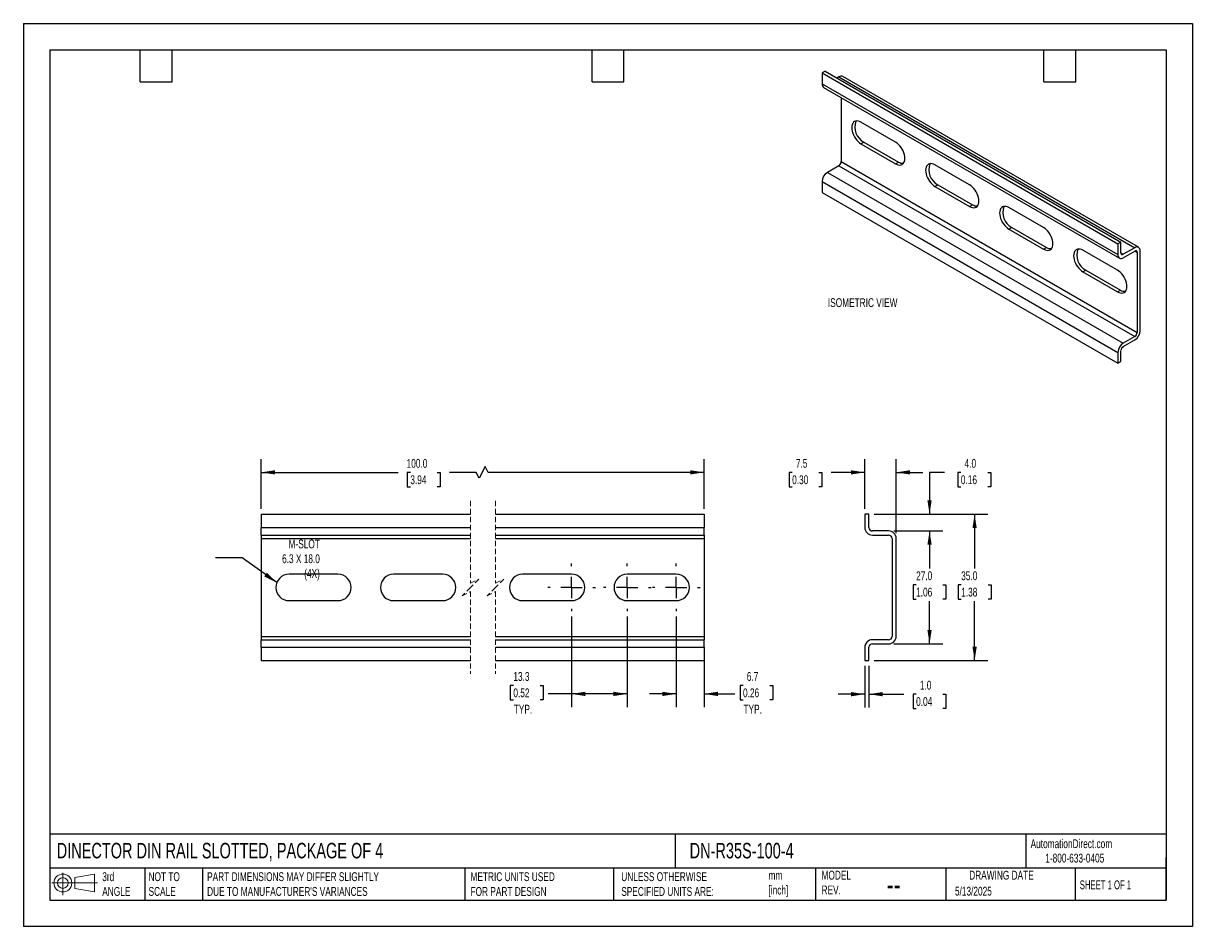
# Model space of a CAD drawing. Header units: millimetres. Extents: x 0 to 279, y 0 to 216.
import ezdxf

# ---------------------------------------------------------------- set-up
doc = ezdxf.new("R2010")
doc.units = ezdxf.units.MM
doc.linetypes.add('CENTERX2', pattern=[20.32, 12.7, -2.54, 2.54, -2.54])
doc.linetypes.add('HIDDEN', pattern=[1.905, 1.27, -0.635])
doc.layers.add('CENTER', color=40, linetype='CENTERX2')
doc.layers.add('DIMENSIONS', color=140, linetype='Continuous', lineweight=25)
doc.layers.add('TEXT', color=140, linetype='Continuous', lineweight=25)
doc.styles.add('SLDTEXTSTYLE0', font='TXT', dxfattribs={"width": 0.7})
doc.styles.add('SLDTEXTSTYLE1', font='TXT', dxfattribs={"width": 0.65})
doc.dimstyles.new('SLDDIMSTYLE0', dxfattribs={"dimtxt": 2.158008, "dimasz": 3.302, "dimexe": 0, "dimexo": 0.0625, "dimgap": 0.539502, "dimtad": 0, "dimtih": 1, "dimtoh": 1, "dimdec": 1, "dimrnd": 1e-09, "dimzin": 4, "dimdsep": 46, "dimtxsty": 'SLDTEXTSTYLE0', "dimsah": 1, "dimcen": 0.09, "dimadec": 0, "dimazin": 1, "dimtfac": 1, "dimtdec": 1, "dimtofl": 0, "dimtmove": 0, "dimatfit": 3, "dimfxl": 0, "dimfrac": 2, "dimtolj": 1, "dimtzin": 12, "dimarcsym": 0})
doc.dimstyles.new('SLDDIMSTYLE1', dxfattribs={"dimtxt": 2.158008, "dimasz": 3.302, "dimexe": 0, "dimexo": 0.0625, "dimgap": 0.539502, "dimtad": 0, "dimtih": 1, "dimtoh": 1, "dimdec": 1, "dimrnd": 1e-09, "dimzin": 12, "dimdsep": 46, "dimtxsty": 'SLDTEXTSTYLE0', "dimsah": 1, "dimcen": 0.09, "dimadec": 0, "dimazin": 3, "dimtfac": 1, "dimtdec": 1, "dimtmove": 0, "dimatfit": 0, "dimfxl": 0, "dimfrac": 2, "dimtolj": 1, "dimtzin": 12, "dimarcsym": 0})
doc.dimstyles.new('SLDDIMSTYLE2', dxfattribs={"dimtxt": 2.158008, "dimasz": 3.302, "dimexe": 0, "dimexo": 0.0625, "dimgap": 0.539502, "dimtad": 0, "dimtih": 1, "dimtoh": 1, "dimdec": 1, "dimrnd": 1e-09, "dimzin": 12, "dimdsep": 46, "dimtxsty": 'SLDTEXTSTYLE0', "dimsah": 1, "dimcen": 0.09, "dimadec": 0, "dimazin": 3, "dimtfac": 1, "dimtdec": 1, "dimtofl": 0, "dimtmove": 0, "dimatfit": 3, "dimfxl": 0, "dimfrac": 2, "dimtolj": 1, "dimtzin": 12, "dimarcsym": 0})
doc.dimstyles.new('SLDDIMSTYLE3', dxfattribs={"dimtxt": 0.18, "dimasz": 3.302, "dimexe": 0, "dimexo": 0.0625, "dimgap": 0, "dimtad": 0, "dimtih": 1, "dimtoh": 1, "dimdec": 0, "dimrnd": 1e-09, "dimzin": 0, "dimdsep": 46, "dimtxsty": 'Standard', "dimsah": 1, "dimcen": 0.09, "dimadec": 0, "dimazin": 0, "dimtfac": 3.302, "dimtdec": 0, "dimtofl": 0, "dimtmove": 0, "dimatfit": 3, "dimfxl": 0, "dimfrac": 2, "dimtolj": 1, "dimtzin": 0, "dimarcsym": 0})
doc.dimstyles.new('SLDDIMSTYLE4', dxfattribs={"dimtxt": 2.158008, "dimasz": 3.302, "dimexe": 0, "dimexo": 0.0625, "dimgap": 0.539502, "dimtad": 0, "dimtih": 1, "dimtoh": 1, "dimdec": 1, "dimrnd": 1e-09, "dimzin": 4, "dimdsep": 46, "dimtxsty": 'SLDTEXTSTYLE0', "dimsah": 1, "dimcen": 0.09, "dimadec": 0, "dimazin": 1, "dimtfac": 1, "dimtdec": 1, "dimtmove": 0, "dimatfit": 0, "dimfxl": 0, "dimfrac": 2, "dimtolj": 1, "dimtzin": 12, "dimarcsym": 0})

# ---------------------------------------------------------------- blocks, each defined once
blk = doc.blocks.new('Block11')
at = {"color": 7, "linetype": 'Continuous', "lineweight": 18}
for p, q in [((0, 2.88), (10.87, 2.88)), ((2.59, 5.31), (2.59, 0)), ((5.48, 4.17), (10.18, 5.03)), ((5.48, 1.6), (5.48, 4.17)), ((10.18, 5.03), (10.18, 0.73)), ((5.48, 1.6), (10.18, 0.73))]:
    blk.add_line(p, q, dxfattribs=at)
for radius in [2.15, 1.29]:
    blk.add_circle((2.59, 2.88), radius, dxfattribs=at)
blk = doc.blocks.new('Block12')
at = {"color": 7, "linetype": 'Continuous'}
blk.add_blockref('Block11', (0, 0), dxfattribs=at)
blk = doc.blocks.new('_D')
at = {"layer": 'DIMENSIONS'}
for p, q in [((56.83, 99.85), (56.83, 111.76)), ((110.32, 109.99), (108.91, 107.17)), ((111.03, 108.58), (110.32, 109.99)), ((162.65, 99.85), (162.65, 111.76)), ((56.83, 108.58), (89.55, 108.58)), ((92.47, 108.58), (91.75, 108.58)), ((91.75, 108.58), (91.75, 105.15)), ((98.89, 108.58), (99.61, 108.58)), ((99.61, 108.58), (99.61, 105.15)), ((108.21, 108.58), (101.81, 108.58)), ((108.91, 107.17), (108.21, 108.58)), ((162.65, 108.58), (111.03, 108.58)), ((91.75, 105.15), (92.47, 105.15)), ((99.61, 105.15), (98.89, 105.15))]:
    blk.add_line(p, q, dxfattribs=at)
for points in [[(56.83, 108.58), (60.13, 108.08), (60.13, 109.09)], [(162.65, 108.58), (159.34, 109.09), (159.34, 108.08)]]:
    blk.add_solid(points, dxfattribs=at)
at = {"layer": 'DIMENSIONS', "char_height": 2.117, "attachment_point": 1, "style": 'SLDTEXTSTYLE0'}
for s, insert in [('100.0', (91.58, 111.79)), ('3.94', (92.47, 107.88))]:
    blk.add_mtext(s, dxfattribs=dict(at, insert=insert))
blk = doc.blocks.new('_D_1')
at = {"layer": 'DIMENSIONS'}
for p, q in [((156, 74.12), (156, 52.46)), ((162.65, 65.51), (162.65, 52.46)), ((171.97, 57.65), (171.25, 57.65)), ((171.25, 57.65), (171.25, 54.22)), ((178.39, 57.65), (179.11, 57.65)), ((179.11, 57.65), (179.11, 54.22)), ((156, 55.63), (149.65, 55.63)), ((162.65, 55.63), (170.04, 55.63)), ((171.25, 54.22), (171.97, 54.22)), ((179.11, 54.22), (178.39, 54.22))]:
    blk.add_line(p, q, dxfattribs=at)
for points in [[(156, 55.63), (152.69, 56.14), (152.69, 55.12)], [(162.65, 55.63), (165.95, 55.12), (165.95, 56.14)]]:
    blk.add_solid(points, dxfattribs=at)
at = {"layer": 'DIMENSIONS', "char_height": 2.117, "attachment_point": 1, "style": 'SLDTEXTSTYLE0'}
for s, insert in [('6.7', (172.87, 60.86)), ('0.26', (171.97, 56.95)), ('TYP.', (172.08, 53.04))]:
    blk.add_mtext(s, dxfattribs=dict(at, insert=insert))
blk = doc.blocks.new('_D_2')
at = {"layer": 'DIMENSIONS'}
for p, q in [((131, 74.12), (131, 52.46)), ((144.3, 74.12), (144.3, 52.46)), ((117.09, 57.65), (116.36, 57.65)), ((116.36, 57.65), (116.36, 54.22)), ((123.5, 57.65), (124.23, 57.65)), ((124.23, 57.65), (124.23, 54.22)), ((116.36, 54.22), (117.09, 54.22)), ((124.23, 54.22), (123.5, 54.22)), ((131, 55.63), (125.43, 55.63)), ((144.3, 55.63), (131, 55.63))]:
    blk.add_line(p, q, dxfattribs=at)
for points in [[(131, 55.63), (134.3, 55.12), (134.3, 56.14)], [(144.3, 55.63), (140.99, 56.14), (140.99, 55.12)]]:
    blk.add_solid(points, dxfattribs=at)
at = {"layer": 'DIMENSIONS', "char_height": 2.117, "attachment_point": 1, "style": 'SLDTEXTSTYLE0'}
for s, insert in [('13.3', (117.09, 60.86)), ('0.52', (117.09, 56.95)), ('TYP.', (117.19, 53.04))]:
    blk.add_mtext(s, dxfattribs=dict(at, insert=insert))
blk = doc.blocks.new('SW_CENTERMARKSYMBOL_0')
at = {"layer": 'CENTER', "color": 0}
for p, q in [((0, 5.08), (0, 5.69)), ((-5.08, 0), (-5.69, 0)), ((0, 0), (-2.54, 0)), ((0, 0), (0, 2.54)), ((0, 0), (0, -2.54)), ((0, 0), (2.54, 0)), ((5.08, 0), (5.69, 0)), ((0, -5.08), (0, -5.69))]:
    blk.add_line(p, q, dxfattribs=at)
blk = doc.blocks.new('SW_CENTERMARKSYMBOL_1')
at = {"layer": 'CENTER', "color": 0}
for p, q in [((0, 5.08), (0, 5.69)), ((-5.08, 0), (-5.69, 0)), ((0, 0), (-2.54, 0)), ((0, 0), (0, 2.54)), ((0, 0), (0, -2.54)), ((0, 0), (2.54, 0)), ((5.08, 0), (5.69, 0)), ((0, -5.08), (0, -5.69))]:
    blk.add_line(p, q, dxfattribs=at)
blk = doc.blocks.new('SW_CENTERMARKSYMBOL_2')
at = {"layer": 'CENTER', "color": 0}
for p, q in [((0, 5.08), (0, 5.69)), ((-5.08, 0), (-5.69, 0)), ((0, 0), (-2.54, 0)), ((0, 0), (0, 2.54)), ((0, 0), (0, -2.54)), ((0, 0), (2.54, 0)), ((5.08, 0), (5.69, 0)), ((0, -5.08), (0, -5.69))]:
    blk.add_line(p, q, dxfattribs=at)
blk = doc.blocks.new('_D_3')
at = {"layer": 'DIMENSIONS'}
for p, q in [((201.07, 99.85), (201.07, 111.76)), ((208.57, 94.05), (208.57, 111.76)), ((183.71, 108.58), (182.98, 108.58)), ((182.98, 108.58), (182.98, 105.15)), ((190.12, 108.58), (190.84, 108.58)), ((190.84, 108.58), (190.84, 105.15)), ((201.07, 108.58), (193.04, 108.58)), ((208.57, 108.58), (214.92, 108.58)), ((182.98, 105.15), (183.71, 105.15)), ((190.84, 105.15), (190.12, 105.15))]:
    blk.add_line(p, q, dxfattribs=at)
for points in [[(201.07, 108.58), (197.77, 109.09), (197.77, 108.08)], [(208.57, 108.58), (211.87, 108.08), (211.87, 109.09)]]:
    blk.add_solid(points, dxfattribs=at)
at = {"layer": 'DIMENSIONS', "char_height": 2.117, "attachment_point": 1, "style": 'SLDTEXTSTYLE0'}
for s, insert in [('7.5', (184.6, 111.79)), ('0.30', (183.71, 107.88))]:
    blk.add_mtext(s, dxfattribs=dict(at, insert=insert))
blk = doc.blocks.new('_D_4')
at = {"layer": 'DIMENSIONS'}
for p, q in [((220.13, 108.58), (216.54, 108.58)), ((216.54, 108.58), (216.54, 98.58)), ((224.02, 108.58), (223.29, 108.58)), ((223.29, 108.58), (223.29, 105.15)), ((230.43, 108.58), (231.15, 108.58)), ((231.15, 108.58), (231.15, 105.15)), ((223.29, 105.15), (224.02, 105.15)), ((231.15, 105.15), (230.43, 105.15)), ((203.34, 98.58), (219.71, 98.58)), ((208.04, 94.58), (219.71, 94.58)), ((216.54, 94.58), (216.54, 88.23))]:
    blk.add_line(p, q, dxfattribs=at)
for points in [[(216.54, 98.58), (217.04, 101.89), (216.03, 101.89)], [(216.54, 94.58), (216.03, 91.28), (217.04, 91.28)]]:
    blk.add_solid(points, dxfattribs=at)
at = {"layer": 'DIMENSIONS', "char_height": 2.117, "attachment_point": 1, "style": 'SLDTEXTSTYLE0'}
for s, insert in [('4.0', (224.91, 111.79)), ('0.16', (224.02, 107.88))]:
    blk.add_mtext(s, dxfattribs=dict(at, insert=insert))
blk = doc.blocks.new('_D_5')
at = {"layer": 'DIMENSIONS'}
for p, q in [((208.04, 94.58), (219.71, 94.58)), ((216.54, 94.58), (216.54, 85.63)), ((213.33, 81.72), (212.61, 81.72)), ((212.61, 81.72), (212.61, 78.29)), ((219.74, 81.72), (220.47, 81.72)), ((220.47, 81.72), (220.47, 78.29)), ((212.61, 78.29), (213.33, 78.29)), ((220.47, 78.29), (219.74, 78.29)), ((216.54, 67.58), (216.54, 77.81)), ((208.04, 67.58), (219.71, 67.58))]:
    blk.add_line(p, q, dxfattribs=at)
for points in [[(216.54, 94.58), (216.03, 91.28), (217.04, 91.28)], [(216.54, 67.58), (217.04, 70.89), (216.03, 70.89)]]:
    blk.add_solid(points, dxfattribs=at)
at = {"layer": 'DIMENSIONS', "char_height": 2.117, "attachment_point": 1, "style": 'SLDTEXTSTYLE0'}
for s, insert in [('27.0', (213.33, 84.93)), ('1.06', (213.33, 81.02))]:
    blk.add_mtext(s, dxfattribs=dict(at, insert=insert))
blk = doc.blocks.new('_D_6')
at = {"layer": 'DIMENSIONS'}
for p, q in [((203.34, 98.58), (230.48, 98.58)), ((227.31, 98.58), (227.31, 85.63)), ((224.1, 81.72), (223.38, 81.72)), ((223.38, 81.72), (223.38, 78.29)), ((230.51, 81.72), (231.24, 81.72)), ((231.24, 81.72), (231.24, 78.29)), ((223.38, 78.29), (224.1, 78.29)), ((231.24, 78.29), (230.51, 78.29)), ((227.31, 63.58), (227.31, 77.81)), ((203.34, 63.58), (230.48, 63.58))]:
    blk.add_line(p, q, dxfattribs=at)
for points in [[(227.31, 98.58), (226.8, 95.28), (227.81, 95.28)], [(227.31, 63.58), (227.81, 66.89), (226.8, 66.89)]]:
    blk.add_solid(points, dxfattribs=at)
at = {"layer": 'DIMENSIONS', "char_height": 2.117, "attachment_point": 1, "style": 'SLDTEXTSTYLE0'}
for s, insert in [('35.0', (224.1, 84.93)), ('1.38', (224.1, 81.02))]:
    blk.add_mtext(s, dxfattribs=dict(at, insert=insert))
blk = doc.blocks.new('_D_7')
at = {"layer": 'DIMENSIONS'}
for p, q in [((201.07, 62.31), (201.07, 52.39)), ((202.07, 62.31), (202.07, 52.39)), ((201.07, 55.56), (194.72, 55.56)), ((202.07, 55.56), (210.41, 55.56)), ((213.33, 55.56), (212.61, 55.56)), ((212.61, 55.56), (212.61, 52.13)), ((219.74, 55.56), (220.47, 55.56)), ((220.47, 55.56), (220.47, 52.13)), ((212.61, 52.13), (213.33, 52.13)), ((220.47, 52.13), (219.74, 52.13))]:
    blk.add_line(p, q, dxfattribs=at)
for points in [[(201.07, 55.56), (197.77, 56.07), (197.77, 55.05)], [(202.07, 55.56), (205.37, 55.05), (205.37, 56.07)]]:
    blk.add_solid(points, dxfattribs=at)
at = {"layer": 'DIMENSIONS', "char_height": 2.117, "attachment_point": 1, "style": 'SLDTEXTSTYLE0'}
for s, insert in [('1.0', (214.23, 58.77)), ('0.04', (213.33, 54.86))]:
    blk.add_mtext(s, dxfattribs=dict(at, insert=insert))

msp = doc.modelspace()

# ---------------------------------------------------------------- linework, layer by layer
at = {"color": 7, "linetype": 'Continuous'}
for p, q in [((0, 215.9), (0, 0)), ((0, 215.9), (279.4, 215.9)), ((279.4, 215.9), (279.4, 0)), ((279.4, 0), (0, 0))]:
    msp.add_line(p, q, dxfattribs=at)
for p, q in [((191.56, 204.46), (190.85, 204.05)), ((190.85, 204.05), (261.57, 163.23)), ((190.85, 204.05), (190.85, 201.44)), ((191.56, 204.46), (262.27, 163.64)), ((190.85, 201.44), (261.57, 160.62)), ((194.89, 203.11), (194.39, 202.83)), ((194.89, 203.11), (265.6, 162.29)), ((266.5, 162.38), (195.79, 203.2)), ((191.23, 200.61), (261.94, 159.79)), ((195.45, 198.18), (195.45, 182.86)), ((208.43, 187.5), (200.15, 192.27)), ((200.15, 187.13), (200.86, 187.54)), ((200.86, 187.54), (209.13, 182.76)), ((200.15, 187.13), (208.43, 182.35)), ((194.89, 181.88), (192.13, 180.29)), ((194.89, 181.88), (265.6, 141.06)), ((195.45, 182.86), (266.16, 142.04)), ((208.43, 182.35), (209.13, 182.76)), ((226.1, 177.29), (217.83, 182.07)), ((192.13, 180.29), (262.84, 139.47)), ((190.85, 178.09), (261.57, 137.26)), ((190.85, 178.09), (190.85, 175.47)), ((217.83, 176.92), (218.54, 177.33)), ((217.83, 176.92), (226.1, 172.15)), ((218.54, 177.33), (226.81, 172.56)), ((190.85, 175.47), (261.57, 134.65)), ((226.1, 172.15), (226.81, 172.56)), ((243.78, 167.09), (235.51, 171.86)), ((235.51, 166.72), (236.22, 167.13)), ((235.51, 166.72), (243.78, 161.94)), ((236.22, 167.13), (244.49, 162.35)), ((243.78, 161.94), (244.49, 162.35)), ((262.27, 163.64), (261.57, 163.23)), ((261.57, 163.23), (261.57, 160.62)), ((262.27, 161.03), (262.27, 163.64)), ((265.6, 162.29), (262.84, 160.7)), ((261.46, 156.88), (253.19, 161.66)), ((262.27, 161.03), (262.84, 160.7)), ((262.84, 159.88), (265.6, 161.47)), ((265.6, 161.47), (266.16, 161.15)), ((266.16, 161.15), (266.16, 142.04)), ((266.87, 142.45), (266.87, 161.56)), ((253.19, 156.51), (253.89, 156.92)), ((253.19, 156.51), (261.46, 151.74)), ((253.89, 156.92), (262.17, 152.15)), ((261.46, 151.74), (262.17, 152.15)), ((265.6, 141.06), (262.84, 139.47)), ((262.84, 138.65), (265.6, 140.24)), ((261.57, 137.26), (261.57, 134.65)), ((262.27, 135.06), (262.27, 137.67)), ((261.57, 134.65), (262.27, 135.06)), ((56.83, 98.58), (106.83, 98.58)), ((56.83, 98.58), (56.83, 95.38)), ((112.83, 98.58), (162.65, 98.58)), ((162.65, 98.58), (162.65, 95.38)), ((201.07, 98.58), (201.07, 95.38)), ((202.07, 98.58), (201.07, 98.58)), ((202.07, 95.38), (202.07, 98.58)), ((56.83, 95.38), (106.83, 95.38)), ((56.83, 93.58), (56.83, 95.38)), ((112.83, 95.38), (162.65, 95.38)), ((162.65, 93.58), (162.65, 95.38)), ((56.83, 93.58), (106.83, 93.58)), ((56.83, 93.58), (56.83, 92.78)), ((56.83, 92.78), (106.83, 92.78)), ((56.83, 92.78), (56.83, 69.38)), ((112.83, 93.58), (162.65, 93.58)), ((112.83, 92.78), (162.65, 92.78)), ((162.65, 93.58), (162.65, 92.78)), ((162.65, 92.78), (162.65, 69.38)), ((206.77, 94.58), (202.87, 94.58)), ((202.87, 93.58), (206.77, 93.58)), ((207.57, 92.78), (207.57, 69.38)), ((208.57, 69.38), (208.57, 92.78)), ((75.18, 84.23), (63.48, 84.23)), ((100.18, 84.23), (88.48, 84.23)), ((131, 84.23), (119.3, 84.23)), ((156, 84.23), (144.3, 84.23)), ((63.48, 77.93), (75.18, 77.93)), ((88.48, 77.93), (100.18, 77.93)), ((119.3, 77.93), (131, 77.93)), ((144.3, 77.93), (156, 77.93)), ((56.83, 69.38), (106.83, 69.38)), ((56.83, 69.38), (56.83, 68.58)), ((56.83, 68.58), (106.83, 68.58)), ((56.83, 66.78), (56.83, 68.58)), ((112.83, 69.38), (162.65, 69.38)), ((112.83, 68.58), (162.65, 68.58)), ((162.65, 69.38), (162.65, 68.58)), ((162.65, 66.78), (162.65, 68.58)), ((206.77, 68.58), (202.87, 68.58)), ((202.87, 67.58), (206.77, 67.58)), ((56.83, 66.78), (106.83, 66.78)), ((56.83, 66.78), (56.83, 63.58)), ((112.83, 66.78), (162.65, 66.78)), ((162.65, 66.78), (162.65, 63.58)), ((201.07, 66.78), (201.07, 63.58)), ((202.07, 63.58), (202.07, 66.78)), ((56.83, 63.58), (106.83, 63.58)), ((112.83, 63.58), (162.65, 63.58)), ((201.07, 63.58), (202.07, 63.58))]:
    msp.add_line(p, q)
at = {"color": 7, "linetype": 'HIDDEN', "lineweight": 18}
for p, q in [((106.83, 101.76), (106.83, 82.08)), ((112.83, 101.76), (112.83, 82.08)), ((106.83, 81.08), (104.83, 79.08)), ((106.83, 82.08), (108.83, 83.08)), ((108.83, 83.08), (106.83, 81.08)), ((112.83, 81.08), (110.83, 79.08)), ((112.83, 82.08), (114.83, 83.08)), ((114.83, 83.08), (112.83, 81.08)), ((104.83, 79.08), (106.83, 80.08)), ((106.83, 80.08), (106.83, 60.41)), ((110.83, 79.08), (112.83, 80.08)), ((112.83, 80.08), (112.83, 60.41))]:
    msp.add_line(p, q, dxfattribs=at)
at = {"flags": 128}
for points in [[(200.15, 192.27), (199.8, 192.44), (199.47, 192.54), (199.14, 192.58), (198.84, 192.54), (198.58, 192.43), (198.35, 192.25), (198.17, 192.01), (198.03, 191.72), (197.95, 191.37), (197.93, 190.99), (197.95, 190.57), (198.03, 190.13), (198.17, 189.68), (198.35, 189.23), (198.58, 188.79), (198.84, 188.38), (199.14, 187.99), (199.47, 187.65), (199.8, 187.36), (200.15, 187.13)], [(208.43, 182.35), (208.77, 182.18), (209.11, 182.08), (209.44, 182.05), (209.74, 182.09), (210, 182.2), (210.23, 182.37), (210.41, 182.61), (210.54, 182.91), (210.63, 183.25), (210.65, 183.64), (210.63, 184.06), (210.54, 184.5), (210.41, 184.95), (210.23, 185.4), (210, 185.83), (209.74, 186.25), (209.44, 186.63), (209.11, 186.97), (208.77, 187.26), (208.43, 187.5)], [(217.83, 182.07), (217.48, 182.24), (217.14, 182.34), (216.82, 182.37), (216.52, 182.33), (216.26, 182.22), (216.03, 182.05), (215.85, 181.81), (215.71, 181.51), (215.63, 181.17), (215.6, 180.78), (215.63, 180.36), (215.71, 179.92), (215.85, 179.47), (216.03, 179.02), (216.26, 178.59), (216.52, 178.17), (216.82, 177.79), (217.14, 177.45), (217.48, 177.16), (217.83, 176.92)], [(226.1, 172.15), (226.45, 171.98), (226.79, 171.88), (227.12, 171.84), (227.41, 171.88), (227.68, 171.99), (227.91, 172.17), (228.09, 172.41), (228.22, 172.7), (228.3, 173.05), (228.33, 173.43), (228.3, 173.85), (228.22, 174.29), (228.09, 174.74), (227.91, 175.19), (227.68, 175.63), (227.41, 176.04), (227.12, 176.43), (226.79, 176.77), (226.45, 177.06), (226.1, 177.29)], [(235.51, 171.86), (235.16, 172.03), (234.82, 172.13), (234.5, 172.17), (234.2, 172.13), (233.93, 172.02), (233.71, 171.84), (233.52, 171.6), (233.39, 171.31), (233.31, 170.96), (233.28, 170.58), (233.31, 170.16), (233.39, 169.72), (233.52, 169.27), (233.71, 168.82), (233.93, 168.38), (234.2, 167.97), (234.5, 167.58), (234.82, 167.24), (235.16, 166.95), (235.51, 166.72)], [(243.78, 161.94), (244.13, 161.77), (244.47, 161.67), (244.79, 161.64), (245.09, 161.68), (245.36, 161.79), (245.58, 161.96), (245.77, 162.2), (245.9, 162.5), (245.98, 162.84), (246.01, 163.23), (245.98, 163.65), (245.9, 164.09), (245.77, 164.54), (245.58, 164.99), (245.36, 165.42), (245.09, 165.84), (244.79, 166.22), (244.47, 166.56), (244.13, 166.85), (243.78, 167.09)], [(253.19, 161.66), (252.84, 161.83), (252.5, 161.93), (252.18, 161.96), (251.88, 161.92), (251.61, 161.81), (251.38, 161.64), (251.2, 161.4), (251.07, 161.1), (250.99, 160.76), (250.96, 160.37), (250.99, 159.95), (251.07, 159.51), (251.2, 159.06), (251.38, 158.61), (251.61, 158.18), (251.88, 157.76), (252.18, 157.38), (252.5, 157.04), (252.84, 156.75), (253.19, 156.51)], [(261.46, 151.74), (261.81, 151.57), (262.15, 151.47), (262.47, 151.43), (262.77, 151.47), (263.03, 151.58), (263.26, 151.76), (263.44, 152), (263.58, 152.29), (263.66, 152.64), (263.69, 153.02), (263.66, 153.44), (263.58, 153.88), (263.44, 154.33), (263.26, 154.78), (263.03, 155.22), (262.77, 155.63), (262.47, 156.02), (262.15, 156.36), (261.81, 156.65), (261.46, 156.88)]]:
    msp.add_lwpolyline(points, dxfattribs=at)
for centre, radius, start, end in [((191.74, 201.34), 0.887, 173.7012, 234.9867), ((195.41, 202.38), 0.905, 65.6929, 125.6176), ((202.72, 191.1), 4.03, 158.7529, 242.4256), ((194.22, 182.92), 1.23, 302.6055, 357.3945), ((210.14, 184.31), 1.84, 236.927, 275.4431), ((220.4, 180.9), 4.03, 158.7529, 242.4256), ((193.62, 177.96), 2.77, 122.6055, 177.3945), ((227.82, 174.1), 1.84, 236.927, 275.4431), ((238.08, 170.69), 4.03, 158.7529, 242.4256), ((245.5, 163.9), 1.84, 236.927, 275.4431), ((266.09, 161.68), 0.786, 350.786, 129.2033), ((255.76, 160.49), 4.03, 158.7529, 242.4256), ((262.34, 160.49), 0.786, 170.786, 309.2033), ((262.62, 160.97), 0.349, 170.786, 309.2033), ((265.82, 161.2), 0.349, 350.786, 129.2033), ((263.17, 153.69), 1.84, 236.927, 275.4431), ((264.11, 142.58), 2.77, 302.6055, 357.3945), ((264.93, 142.1), 1.23, 302.6055, 357.3945), ((264.33, 137.14), 2.77, 122.6055, 177.3945), ((263.5, 137.62), 1.23, 122.6055, 177.3945), ((202.87, 95.38), 1.8, 180, 270), ((202.87, 95.38), 0.8, 180, 270), ((206.77, 92.78), 1.8, 0, 90), ((206.77, 92.78), 0.8, 0, 90), ((63.48, 81.08), 3.15, 90, 270), ((75.18, 81.08), 3.15, 270, 90), ((88.48, 81.08), 3.15, 90, 270), ((100.18, 81.08), 3.15, 270, 90), ((119.3, 81.08), 3.15, 90, 270), ((131, 81.08), 3.15, 270, 90), ((144.3, 81.08), 3.15, 90, 270), ((156, 81.08), 3.15, 270, 90), ((202.87, 66.78), 1.8, 90, 180), ((202.87, 66.78), 0.8, 90, 180), ((206.77, 69.38), 0.8, 270, 0), ((206.77, 69.38), 1.8, 270, 0)]:
    msp.add_arc(centre, radius, start, end)
at = {"layer": 'TEXT'}
for p, q in [((6.35, 209.55), (273.05, 209.55)), ((6.35, 209.55), (6.35, 6.35)), ((27.94, 201.93), (27.94, 209.55)), ((35.56, 201.93), (35.56, 209.55)), ((135.89, 201.93), (135.89, 209.55)), ((143.51, 201.93), (143.51, 209.55)), ((243.84, 201.93), (243.84, 209.55)), ((251.46, 201.93), (251.46, 209.55)), ((273.05, 209.55), (273.05, 6.35)), ((27.94, 201.93), (35.56, 201.93)), ((135.89, 201.93), (143.51, 201.93)), ((243.84, 201.93), (251.46, 201.93)), ((273.05, 22.13), (6.35, 22.13)), ((155.76, 22.13), (155.76, 13.97)), ((239.58, 22.13), (239.58, 13.97)), ((273.05, 6.35), (273.05, 16.51)), ((273.05, 13.97), (6.35, 13.97)), ((29.04, 13.97), (29.04, 6.35)), ((42.84, 13.97), (42.84, 6.35)), ((105.48, 13.97), (105.48, 6.35)), ((141, 13.97), (141, 6.35)), ((189.3, 13.97), (189.3, 6.35)), ((220.47, 13.97), (220.47, 6.35)), ((251.35, 13.97), (251.35, 6.35)), ((6.35, 6.35), (273.05, 6.35))]:
    msp.add_line(p, q, dxfattribs=at)

# ---------------------------------------------------------------- block references
at = {"layer": 'CENTER'}
for name, p in [('SW_CENTERMARKSYMBOL_2', (131, 81.08)), ('SW_CENTERMARKSYMBOL_1', (144.3, 81.08)), ('SW_CENTERMARKSYMBOL_0', (156, 81.08))]:
    msp.add_blockref(name, p, dxfattribs=at)
at = {"layer": 'TEXT'}
msp.add_blockref('Block12', (6.84, 7.55), dxfattribs=at)

# ---------------------------------------------------------------- texts
at = {"color": 179, "linetype": 'Continuous', "lineweight": 18, "char_height": 2.1167, "attachment_point": 1, "style": 'SLDTEXTSTYLE0'}
for s, insert in [('AutomationDirect.com', (240.69, 20.88)), ('1-800-633-0405', (244.19, 17.44))]:
    msp.add_mtext(s, dxfattribs=dict(at, insert=insert))
at = {"layer": 'DIMENSIONS', "char_height": 2.1167, "style": 'SLDTEXTSTYLE0'}
for s, insert, attachment_point in [('ISOMETRIC VIEW', (192.25, 150.21), 1), ('M-SLOT^J6.3 X 18.0^J(4X)', (70.85, 92.53), 3)]:
    msp.add_mtext(s, dxfattribs=dict(at, insert=insert, attachment_point=attachment_point))
at = {"layer": 'TEXT'}
for s, insert, char_height, attachment_point, style in [('DINECTOR DIN RAIL SLOTTED, PACKAGE OF 4', (7.97, 20.02), 3.7042, 1, 'SLDTEXTSTYLE0'), ('DN-R35S-100-4', (159.21, 20.02), 3.7042, 1, 'SLDTEXTSTYLE0'), ('3rd^JANGLE', (18.85, 13), 2.117, 1, 'SLDTEXTSTYLE0'), ('NOT TO^JSCALE', (29.91, 13), 2.1167, 1, 'SLDTEXTSTYLE0'), ("PART DIMENSIONS MAY DIFFER SLIGHTLY ^JDUE TO MANUFACTURER'S VARIANCES", (43.91, 13), 2.1167, 1, 'SLDTEXTSTYLE0'), ('METRIC UNITS USED ^JFOR PART DESIGN', (106.85, 13), 2.1167, 1, 'SLDTEXTSTYLE0'), ('UNLESS OTHERWISE ^JSPECIFIED UNITS ARE:', (142.87, 13), 2.1167, 1, 'SLDTEXTSTYLE0'), ('mm^J[inch]', (178.06, 13.33), 2.117, 1, 'SLDTEXTSTYLE0'), ('MODEL ^JREV.', (190.73, 13.36), 2.1167, 1, 'SLDTEXTSTYLE0'), ('DRAWING DATE', (233.73, 13.36), 2.1167, 2, 'SLDTEXTSTYLE0'), ('--', (206.3, 12.73), 5.292, 1, 'SLDTEXTSTYLE0'), ('5/13/2025', (222.61, 9.54), 2.117, 1, 'SLDTEXTSTYLE0'), ('SHEET 1 OF 1', (252.44, 11.05), 2.1167, 1, 'SLDTEXTSTYLE1')]:
    msp.add_mtext(s, dxfattribs=dict(at, insert=insert, char_height=char_height, attachment_point=attachment_point, style=style))

# ---------------------------------------------------------------- dimensions: what is measured, and where the dimension line sits
at = {"layer": 'DIMENSIONS'}
for base, p1, p2, text, dimstyle, picture, middle in [((162.65, 108.58), (56.83, 98.58), (162.65, 98.58), '100.0', 'SLDDIMSTYLE0', '_D', (95.68, 108.58)), ((162.64543424, 55.63064526), (155.99543424, 75.3930397), (162.64543424, 66.7830397), '<>\\PTYP.', 'SLDDIMSTYLE1', '_D_1', (175.17970556, 55.63064526))]:
    dim = msp.add_linear_dim(base=base, p1=p1, p2=p2, angle=0, text=text, dimstyle=dimstyle, dxfattribs=at)
    dim.commit()
    dim.dimension.update_dxf_attribs({"geometry": picture, "text_midpoint": middle, "dimtype": 160})
for base, p1, p2, angle, dimstyle, picture, middle in [((208.57, 108.58), (201.07, 98.58), (208.57, 92.78), 0, 'SLDDIMSTYLE1', '_D_3', (186.91, 108.58)), ((216.54, 98.58), (206.77, 94.58), (202.07, 98.58), 90, 'SLDDIMSTYLE4', '_D_4', (216.54, 108.58)), ((227.31, 63.58), (202.07, 98.58), (202.07, 63.58), 90, 'SLDDIMSTYLE0', '_D_6', (227.31, 81.72)), ((216.54, 67.58), (206.77, 94.58), (206.77, 67.58), 90, 'SLDDIMSTYLE0', '_D_5', (216.54, 81.72))]:
    dim = msp.add_linear_dim(base=base, p1=p1, p2=p2, angle=angle, dimstyle=dimstyle, dxfattribs=at)
    dim.commit()
    dim.dimension.update_dxf_attribs({"geometry": picture, "text_midpoint": middle, "dimtype": 160})
dim = msp.add_linear_dim(base=(131, 55.63), p1=(144.3, 75.39), p2=(131, 75.39), text='<>\\PTYP.', dimstyle='SLDDIMSTYLE2', dxfattribs=at)
dim.commit()
dim.dimension.update_dxf_attribs({"geometry": '_D_2', "text_midpoint": (120.29, 55.63), "dimtype": 160})
dim = msp.add_linear_dim(base=(202.07, 55.56), p1=(201.07, 63.58), p2=(202.07, 63.58), dimstyle='SLDDIMSTYLE4', dxfattribs=at)
dim.commit()
dim.dimension.update_dxf_attribs({"geometry": '_D_7', "text_midpoint": (216.54, 55.56), "dimtype": 160})

# ---------------------------------------------------------------- leaders
msp.add_leader([(60.55, 82.23), (52.26, 88.19), (45.91, 88.19)], dimstyle='SLDDIMSTYLE3', dxfattribs=at)

doc.saveas('drawing.dxf')
